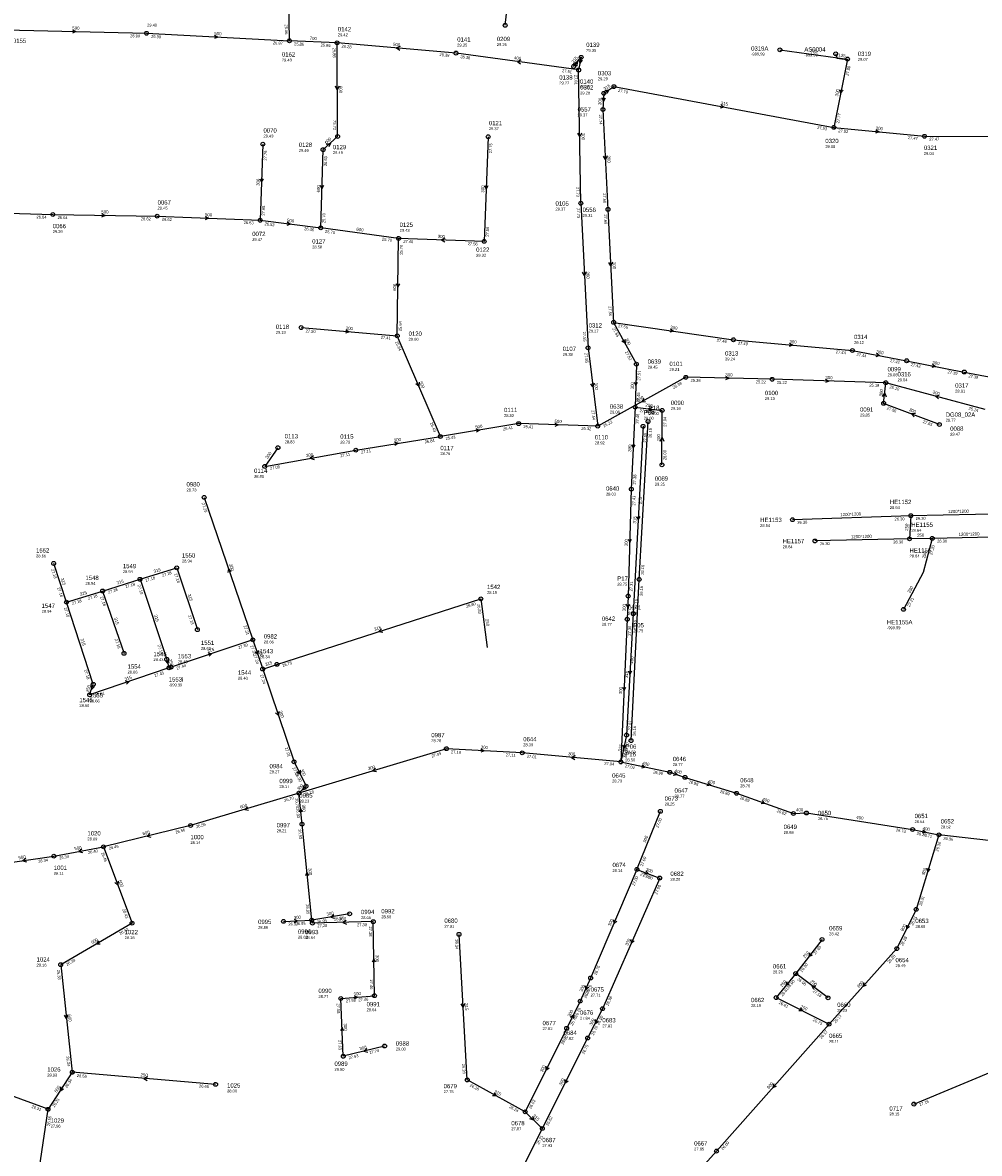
# Model space of a CAD drawing. Header units: metres. Extents: x 179992 to 198392, y 351761 to 369438.
# Tile 136 of 194: x 190426 to 190824, y 362288 to 362758. Entities that reach past the tile are written whole.
import ezdxf

# ---------------------------------------------------------------- set-up
doc = ezdxf.new("R2010")
doc.units = ezdxf.units.M

msp = doc.modelspace()

# ---------------------------------------------------------------- linework, layer by layer
at = {"layer": 'B-WE-RI-GWA-RIOOLLEIDING', "linetype": 'Continuous'}
for points in [[(190654.99, 362740.21), (190658.14, 362744.02)], [(190667.57, 362729.03), (190671.76, 362731.8)], [(190671.76, 362731.8), (190763.28, 362714.85)], [(190680.61, 362598.444), (190691.8, 362597.09)], [(190691.74, 362574.42), (190691.8, 362597.09)], [(190610.73, 362318.5), (190607.3, 362379.08)], [(190758.36, 362376.95), (190747.41, 362362.76)], [(190747.41, 362362.76), (190739.27, 362352.77)], [(190760.86, 362352.69), (190747.41, 362362.76)], [(190739.27, 362352.77), (190761.27, 362341.69)], [(190796.6, 362308.46), (190870.39, 362339.21)], [(190506, 362316.65), (190446.37, 362321.69)], [(190634.84, 362305.26), (190610.73, 362318.5)], [(190429.98, 362263.37), (190436.29, 362306.3)]]:
    msp.add_lwpolyline(points, dxfattribs=at)
at = {"layer": 'B-WE-RI-GWA-RIOOLLEIDING_BETON_300', "linetype": 'Continuous'}
for points in [[(190626.5, 362757.31), (190633.77, 362817.39)], [(190658.14, 362744.02), (190657.08, 362738.73)], [(190768.95, 362743.28), (190763.28, 362714.85)], [(190658.01, 362683.27), (190657.08, 362738.73)], [(190667.57, 362729.03), (190667.19, 362722.27)], [(190667.19, 362722.27), (190669.29, 362680.73)], [(190763.28, 362714.85), (190800.99, 362711.14)], [(190619.45, 362710.95), (190617.75, 362667.42)], [(190800.99, 362711.14), (190858.26, 362710.86)], [(190525.68, 362707.88), (190524.54, 362676.2)], [(190658.01, 362683.27), (190660.99, 362623.14)], [(190669.29, 362680.73), (190671.65, 362633.72)], [(190617.75, 362667.42), (190582.17, 362668.66)], [(190671.65, 362633.72), (190721.47, 362626.48)], [(190671.65, 362633.72), (190681.11, 362616.31)], [(190541.6, 362631.55), (190581.6, 362628.1)], [(190721.47, 362626.48), (190771, 362622)], [(190660.99, 362623.14), (190665.02, 362590.56)], [(190771, 362622), (190793.572, 362617.745)], [(190681.11, 362616.31), (190680.61, 362598.444)], [(190793.572, 362617.745), (190817.564, 362613.066)], [(190737.62, 362610.04), (190701.69, 362610.87)], [(190784.88, 362608.6), (190737.62, 362610.04)], [(190817.564, 362613.066), (190849.35, 362607.02)], [(190784, 362600), (190784.88, 362608.6)], [(190826.3, 362597.42), (190784.88, 362608.6)], [(190807.2, 362591.23), (190784, 362600)], [(190680.61, 362598.444), (190679, 362564.32)], [(190564.38, 362580.55), (190599.53, 362586.24)], [(190531.93, 362581.57), (190526.46, 362573.78)], [(190526.46, 362573.78), (190564.38, 362580.55)], [(190679, 362564.32), (190677.667, 362519.826)], [(190501.22, 362560.9), (190521.49, 362501.6)], [(190677.667, 362519.826), (190677.296, 362510.182)], [(190677.296, 362510.182), (190674.65, 362450.83)], [(190521.49, 362501.6), (190525.591, 362489.475)], [(190525.591, 362489.475), (190538.65, 362450.87)], [(190602.03, 362456.32), (190540.7, 362437.83)], [(190633.61, 362454.61), (190602.03, 362456.32)], [(190674.65, 362450.83), (190633.61, 362454.61)], [(190538.65, 362450.87), (190543.648, 362440.722)], [(190543.648, 362440.722), (190540.7, 362437.83)], [(190541.96, 362424.94), (190540.7, 362437.83)], [(190681.35, 362406.1), (190691.09, 362430.27)], [(190546.01, 362384.96), (190541.96, 362424.94)], [(190681.35, 362406.1), (190662.05, 362360.92)], [(190690.8, 362402.51), (190667.02, 362348.14)], [(190681.35, 362406.1), (190690.8, 362402.51)], [(190534.25, 362384.47), (190546.01, 362384.96)], [(190561.77, 362387.64), (190546.01, 362384.96)], [(190546.3, 362383.77), (190546.01, 362384.96)], [(190571.63, 362384.36), (190546.3, 362383.77)], [(190572.1, 362353.54), (190571.63, 362384.36)], [(190662.05, 362360.92), (190657.71, 362351.3)], [(190558.11, 362352.38), (190572.1, 362353.54)], [(190559.14, 362328.35), (190558.11, 362352.38)], [(190657.71, 362351.3), (190652.1, 362340)], [(190667.02, 362348.14), (190660.82, 362335.94)], [(190652.1, 362340), (190634.84, 362305.26)], [(190576.32, 362332.61), (190559.14, 362328.35)], [(190660.82, 362335.94), (190641.96, 362298.31)]]:
    msp.add_lwpolyline(points, dxfattribs=at)
at = {"layer": 'B-WE-RI-GWA-RIOOLLEIDING_BETON_400', "linetype": 'Continuous'}
for points in [[(190657.08, 362738.73), (190606.05, 362745.76)], [(190674.65, 362450.83), (190694.99, 362446.51)], [(190694.99, 362446.51), (190701.34, 362444.39)], [(190701.34, 362444.39), (190722.77, 362437.78)], [(190722.77, 362437.78), (190746.43, 362429.39)], [(190796.06, 362422.7), (190807, 362420.47)]]:
    msp.add_lwpolyline(points, dxfattribs=at)
at = {"layer": 'B-WE-RI-GWA-RIOOLLEIDING_BETON_500', "linetype": 'Continuous'}
for points in [[(190418.53, 362755.43), (190477.24, 362754.01)], [(190477.24, 362754.01), (190536.71, 362750.89)], [(190606.05, 362745.76), (190556.55, 362750.01)], [(190396.54, 362679.83), (190438.29, 362678.59)], [(190438.29, 362678.59), (190481.689, 362677.911)], [(190481.689, 362677.911), (190524.54, 362676.2)], [(190524.54, 362676.2), (190549.75, 362673.06)], [(190599.53, 362586.24), (190581.6, 362628.1)], [(190701.69, 362610.87), (190665.02, 362590.56)], [(190632.12, 362591.58), (190599.53, 362586.24)], [(190665.02, 362590.56), (190632.12, 362591.58)], [(190438.72, 362411.61), (190459.34, 362415.51)], [(190459.34, 362415.51), (190471.24, 362383.72)], [(190412.75, 362407.86), (190438.72, 362411.61)]]:
    msp.add_lwpolyline(points, dxfattribs=at)
at = {"layer": 'B-WE-RI-GWA-RIOOLLEIDING_BETON_600', "linetype": 'Continuous'}
for points in [[(190556.77, 362711.05), (190556.55, 362750.01)], [(190550.73, 362705.58), (190556.77, 362711.05)], [(190549.75, 362673.06), (190550.73, 362705.58)], [(190582.17, 362668.66), (190549.75, 362673.06)], [(190581.6, 362628.1), (190582.17, 362668.66)], [(190540.7, 362437.83), (190495.6, 362424.36)], [(190495.6, 362424.36), (190459.34, 362415.51)], [(190849.57, 362415.68), (190807, 362420.47)], [(190471.24, 362383.72), (190441.54, 362366.46)], [(190441.54, 362366.46), (190446.37, 362321.69)], [(190436.29, 362306.3), (190384.96, 362325.13)], [(190446.37, 362321.69), (190436.29, 362306.3)], [(190641.96, 362298.31), (190619.57, 362253.47)]]:
    msp.add_lwpolyline(points, dxfattribs=at)
at = {"layer": 'B-WE-RI-GWA-RIOOLLEIDING_BETON_700', "linetype": 'Continuous'}
for points in [[(190536.71, 362750.89), (190536, 362795.09)], [(190556.55, 362750.01), (190536.71, 362750.89)]]:
    msp.add_lwpolyline(points, dxfattribs=at)
at = {"layer": 'B-WE-RI-GWA-RIOOLLEIDING_GVK_400', "linetype": 'Continuous'}
msp.add_lwpolyline([(190746.43, 362429.39), (190751.867, 362429.582), (190796.06, 362422.7)], dxfattribs=at)
at = {"layer": 'B-WE-RI-GWA-RIOOLLEIDING_GVK_800', "linetype": 'Continuous'}
for points in [[(190807, 362420.47), (190797.52, 362389.47)], [(190797.52, 362389.47), (190789.5, 362373.14)], [(190789.5, 362373.14), (190761.27, 362341.69)], [(190761.27, 362341.69), (190714.47, 362288.9)], [(190714.47, 362288.9), (190669.88, 362239.22)]]:
    msp.add_lwpolyline(points, dxfattribs=at)
at = {"layer": 'B-WE-RI-GWA-RIOOLLEIDING_PVC_125', "linetype": 'Continuous'}
msp.add_lwpolyline([(190764.062, 362745.441), (190764.04, 362744.962), (190764.43, 362744.468), (190764.456, 362743.636), (190768.715, 362743.088), (190768.95, 362743.28)], dxfattribs=at)
at = {"layer": 'B-WE-RI-GWA-RIOOLLEIDING_PVC_315', "linetype": 'Continuous'}
for points in [[(190740.829, 362747.106), (190768.95, 362743.28)], [(190525.591, 362489.475), (190531.53, 362491.42)], [(190634.84, 362305.26), (190641.96, 362298.31)]]:
    msp.add_lwpolyline(points, dxfattribs=at)
at = {"layer": 'B-WE-RI-GWA-RIOOLPUT_INSPECTIEPUT'}
for centre in [(190626.5, 362757.31), (190477.24, 362754.01), (190536.71, 362750.89), (190556.55, 362750.01), (190606.05, 362745.76), (190740.83, 362747.11), (190764.06, 362745.44), (190654.99, 362740.21), (190658.14, 362744.02), (190768.95, 362743.28), (190657.08, 362738.73), (190671.76, 362731.8), (190667.57, 362729.03), (190667.19, 362722.27), (190763.28, 362714.85), (190525.68, 362707.88), (190556.77, 362711.05), (190619.45, 362710.95), (190800.99, 362711.14), (190550.73, 362705.58), (190658.01, 362683.27), (190669.29, 362680.73), (190438.29, 362678.59), (190481.69, 362677.91), (190524.54, 362676.2), (190549.75, 362673.06), (190582.17, 362668.66), (190617.75, 362667.42), (190671.65, 362633.72), (190541.6, 362631.55), (190581.6, 362628.1), (190660.99, 362623.14), (190721.47, 362626.48), (190771, 362622), (190681.11, 362616.31), (190793.57, 362617.74), (190701.69, 362610.87), (190737.62, 362610.04), (190784.88, 362608.6), (190817.56, 362613.07), (190784, 362600), (190680.61, 362598.44), (190691.8, 362597.09), (190632.12, 362591.58), (190665.02, 362590.56), (190807.2, 362591.23), (190599.53, 362586.24), (190531.93, 362581.57), (190564.38, 362580.55), (190526.46, 362573.78), (190691.74, 362574.42), (190679, 362564.32), (190501.22, 362560.9), (190677.67, 362519.83), (190677.3, 362510.18), (190521.49, 362501.6), (190525.59, 362489.47), (190602.03, 362456.32), (190633.61, 362454.61), (190538.65, 362450.87), (190674.65, 362450.83), (190694.99, 362446.51), (190701.34, 362444.39), (190543.65, 362440.72), (190540.7, 362437.83), (190722.77, 362437.78), (190691.09, 362430.27), (190746.43, 362429.39), (190495.6, 362424.36), (190541.96, 362424.94), (190796.06, 362422.7), (190807, 362420.47), (190438.72, 362411.61), (190459.34, 362415.51), (190681.35, 362406.1), (190690.8, 362402.51), (190561.77, 362387.64), (190797.52, 362389.47), (190471.24, 362383.72), (190534.25, 362384.47), (190546.01, 362384.96), (190546.3, 362383.77), (190571.63, 362384.36), (190607.3, 362379.08), (190758.36, 362376.95), (190789.5, 362373.14), (190441.54, 362366.46), (190662.05, 362360.92), (190747.41, 362362.76), (190558.11, 362352.38), (190572.1, 362353.54), (190657.71, 362351.3), (190739.27, 362352.77), (190760.86, 362352.69), (190667.02, 362348.14), (190761.27, 362341.69), (190652.1, 362340), (190660.82, 362335.94), (190576.32, 362332.61), (190559.14, 362328.35), (190446.37, 362321.69), (190610.73, 362318.5), (190506, 362316.65), (190796.6, 362308.46), (190436.29, 362306.3), (190634.84, 362305.26), (190641.96, 362298.31), (190714.47, 362288.9)]:
    msp.add_circle(centre, 0.8, dxfattribs=at)
at = {"layer": 'B-WE-RI-GWA_STROMINGSRICHTING'}
for points in [[(190446.46, 362755.47), (190447.89, 362754.72), (190446.43, 362754.04)], [(190505.57, 362753.24), (190506.97, 362752.45), (190505.5, 362751.81)], [(190582.8, 362748.48), (190581.3, 362747.89), (190582.67, 362747.04)], [(190633.09, 362742.76), (190631.57, 362742.24), (190632.89, 362741.34)], [(190654.97, 362741.41), (190656.57, 362742.11), (190656.17, 362740.42)], [(190657.15, 362743.06), (190657.61, 362741.38), (190658.68, 362742.75)], [(190557.37, 362731.97), (190556.66, 362730.53), (190555.93, 362731.97)], [(190666.69, 362727.25), (190667.38, 362725.65), (190668.25, 362727.16)], [(190667.93, 362730.21), (190669.67, 362730.42), (190668.79, 362728.9)], [(190765.69, 362730.62), (190766.11, 362729.07), (190767.1, 362730.34)], [(190716.24, 362724.3), (190717.52, 362723.32), (190715.97, 362722.88)], [(190780.77, 362713.85), (190782.14, 362712.99), (190780.63, 362712.42)], [(190552.07, 362707.85), (190553.75, 362708.32), (190553.12, 362706.69)], [(190658.24, 362712.45), (190657.54, 362711), (190656.8, 362712.43)], [(190668.89, 362702.97), (190668.24, 362701.5), (190667.45, 362702.9)], [(190524.44, 362693.5), (190525.11, 362692.04), (190525.88, 362693.45)], [(190549.56, 362690.78), (190550.24, 362689.32), (190551, 362690.74)], [(190617.94, 362690.65), (190618.6, 362689.18), (190619.38, 362690.6)], [(190458.56, 362678.99), (190459.99, 362678.25), (190458.54, 362677.55)], [(190501.7, 362677.83), (190503.11, 362677.06), (190501.65, 362676.39)], [(190535.81, 362675.52), (190537.15, 362674.63), (190535.63, 362674.09)], [(190601.42, 362668.71), (190599.96, 362668.04), (190601.37, 362667.27)], [(190671.12, 362658.7), (190670.47, 362657.22), (190669.68, 362658.63)], [(190660.15, 362654.68), (190659.5, 362653.21), (190658.71, 362654.61)], [(190581.19, 362649.83), (190581.89, 362648.38), (190582.63, 362649.81)], [(190560.23, 362630.67), (190561.6, 362629.82), (190560.1, 362629.23)], [(190695.24, 362631.02), (190696.56, 362630.1), (190695.03, 362629.59)], [(190676.33, 362626.62), (190676.38, 362625.02), (190675.06, 362625.94)], [(190744.87, 362625.09), (190746.23, 362624.24), (190744.74, 362623.65)], [(190781, 362620.85), (190782.29, 362619.87), (190780.74, 362619.43)], [(190804.29, 362616.39), (190805.57, 362615.41), (190804.02, 362614.97)], [(190718.23, 362611.21), (190719.65, 362610.45), (190718.2, 362609.77)], [(190759.83, 362610.08), (190761.25, 362609.32), (190759.79, 362608.64)], [(190590.66, 362608.78), (190590.57, 362607.17), (190589.34, 362608.21)], [(190663.54, 362608.37), (190663.01, 362606.85), (190662.11, 362608.19)], [(190680.18, 362608.84), (190680.86, 362607.38), (190681.62, 362608.8)], [(190684.27, 362602.04), (190683.35, 362600.71), (190684.96, 362600.78)], [(190783.51, 362602.83), (190784.44, 362604.3), (190785.06, 362602.67)], [(190807.17, 362603.33), (190805.59, 362603.01), (190806.79, 362601.94)], [(190687.72, 362598.31), (190686.2, 362597.77), (190687.55, 362596.88)], [(190797.2, 362595.78), (190795.6, 362595.61), (190796.69, 362594.43)], [(190647.15, 362591.83), (190648.57, 362591.07), (190647.11, 362590.39)], [(190614.29, 362589.39), (190615.83, 362588.91), (190614.52, 362587.97)], [(190691.05, 362584.32), (190691.77, 362585.76), (190692.49, 362584.31)], [(190580.42, 362583.88), (190581.96, 362583.4), (190580.65, 362582.45)], [(190679.15, 362582.85), (190679.8, 362581.38), (190680.59, 362582.79)], [(190546.71, 362578.13), (190545.42, 362577.17), (190546.96, 362576.71)], [(190677.66, 362543.53), (190678.33, 362542.07), (190679.1, 362543.49)], [(190512.5, 362530.12), (190511.35, 362531.25), (190511.14, 362529.65)], [(190676.76, 362516.59), (190677.48, 362515), (190678.32, 362516.53)], [(190523.76, 362497.13), (190523.54, 362495.54), (190522.4, 362496.67)], [(190675.32, 362481.98), (190675.97, 362480.51), (190676.76, 362481.91)], [(190532.34, 362471.77), (190532.12, 362470.17), (190530.98, 362471.31)], [(190616.42, 362456.26), (190617.82, 362455.46), (190616.34, 362454.82)], [(190655.63, 362453.3), (190654.13, 362452.72), (190655.5, 362451.87)], [(190683.56, 362449.67), (190684.82, 362448.67), (190683.26, 362448.26)], [(190541.16, 362447.41), (190541.15, 362445.8), (190539.87, 362446.77)], [(190572.54, 362448.18), (190571.36, 362447.08), (190572.95, 362446.8)], [(190696.93, 362446.68), (190698.16, 362445.45), (190696.44, 362445.2)], [(190542.74, 362440.93), (190542.17, 362439.28), (190543.83, 362439.81)], [(190710.89, 362442.2), (190712.05, 362441.09), (190710.47, 362440.82)], [(190519.32, 362432.2), (190518.15, 362431.09), (190519.74, 362430.82)], [(190542.19, 362430.02), (190541.33, 362431.39), (190540.75, 362429.88)], [(190733.48, 362434.74), (190734.6, 362433.59), (190733, 362433.39)], [(190800.26, 362422.58), (190801.53, 362421.58), (190799.98, 362421.17)], [(190478.7, 362420.98), (190477.47, 362419.93), (190479.04, 362419.58)], [(190450.31, 362414.54), (190449.03, 362413.56), (190450.58, 362413.12)], [(190427.06, 362410.65), (190425.73, 362409.73), (190427.26, 362409.23)], [(190544.85, 362403.59), (190543.98, 362404.95), (190543.41, 362403.44)], [(190684.98, 362405.49), (190686.08, 362404.3), (190684.47, 362404.14)], [(190801.99, 362406.56), (190802.26, 362404.97), (190803.37, 362406.14)], [(190465.46, 362401.22), (190465.29, 362399.61), (190464.11, 362400.71)], [(190538.66, 362385.37), (190540.13, 362384.71), (190538.72, 362383.94)], [(190555.19, 362387.25), (190553.89, 362386.3), (190555.43, 362385.83)], [(190560.39, 362384.82), (190558.96, 362384.07), (190560.42, 362383.38)], [(190671.6, 362385.12), (190671.7, 362383.51), (190672.93, 362384.55)], [(190793.5, 362382.91), (190793.51, 362381.3), (190794.79, 362382.28)], [(190457.27, 362376.44), (190456.39, 362375.09), (190458, 362375.19)], [(190678.83, 362376.93), (190678.91, 362375.33), (190680.15, 362376.36)], [(190753.19, 362371.43), (190752.89, 362369.85), (190754.33, 362370.56)], [(190572.61, 362367.52), (190571.86, 362368.95), (190571.17, 362367.5)], [(190659.82, 362357.72), (190659.88, 362356.11), (190661.13, 362357.13)], [(190743.69, 362359.34), (190743.34, 362357.77), (190744.81, 362358.43)], [(190755.72, 362357.44), (190754.14, 362357.72), (190754.86, 362356.29)], [(190775.81, 362358.97), (190775.39, 362357.42), (190776.88, 362358.01)], [(190563.61, 362353.56), (190565.1, 362352.96), (190563.73, 362352.12)], [(190609.65, 362350.27), (190609.02, 362348.79), (190608.21, 362350.19)], [(190749.31, 362348.52), (190750.27, 362347.23), (190748.66, 362347.23)], [(190444.52, 362345.58), (190443.96, 362344.08), (190443.08, 362345.43)], [(190653.62, 362344.68), (190654.9, 362345.65), (190654.91, 362344.04)], [(190663.93, 362343.65), (190663.92, 362342.04), (190665.21, 362343)], [(190559.41, 362338.96), (190558.62, 362340.36), (190557.97, 362338.9)], [(190568.95, 362331.53), (190567.73, 362330.48), (190569.3, 362330.13)], [(190643.47, 362324.24), (190643.47, 362322.63), (190644.76, 362323.6)], [(190477.68, 362319.77), (190476.18, 362319.17), (190477.56, 362318.33)], [(190651.39, 362318.73), (190651.39, 362317.12), (190652.68, 362318.09)], [(190441.52, 362315.59), (190441.33, 362313.99), (190442.72, 362314.81)], [(190621.87, 362313.2), (190622.79, 362311.88), (190621.18, 362311.94)], [(190738.29, 362316.85), (190737.87, 362315.3), (190739.36, 362315.89)], [(190637.83, 362303.43), (190638.4, 362301.79), (190636.74, 362302.32)]]:
    msp.add_lwpolyline(points, dxfattribs=at)
at = {"layer": 'B-WE-RI-HWA-RIOOLLEIDING_PVC_250', "linetype": 'Continuous'}
for points in [[(190682.252, 362526.774), (190685.968, 362592.441)], [(190795.293, 362553.287), (190794.779, 362543.631)], [(190804.239, 362543.832), (190800.508, 362529.58), (190792.273, 362514.297)], [(190804.239, 362543.832), (190794.779, 362543.631)], [(190678.892, 362459.696), (190682.252, 362526.774)], [(190616.35, 362518.7), (190619.074, 362498.424)], [(190485.658, 362493.507), (190486.595, 362489.964)], [(190453.591, 362478.746), (190455.09, 362483.126)]]:
    msp.add_lwpolyline(points, dxfattribs=at)
at = {"layer": 'B-WE-RI-HWA-RIOOLPUT_INSPECTIEPUT'}
for centre in [(190685.97, 362592.44), (190794.78, 362543.63), (190682.25, 362526.77), (190616.35, 362518.7), (190792.27, 362514.3), (190455.09, 362483.13), (190453.59, 362478.75), (190678.89, 362459.7)]:
    msp.add_circle(centre, 0.8, dxfattribs=at)
at = {"layer": 'B-WE-RI-HWA_STROMINGSRICHTING'}
for points in [[(190486.48, 362493.44), (190486.13, 362491.74), (190484.97, 362493.04)], [(190454.11, 362482.66), (190454.34, 362480.94), (190455.58, 362482.16)]]:
    msp.add_lwpolyline(points, dxfattribs=at)
at = {"layer": 'B-WE-RI-RIOOLPUT_INSPECTIEPUT'}
msp.add_circle((190751.87, 362429.58), 0.8, dxfattribs=at)
at = {"layer": 'B-WE-RI-SWA-RIOOLLEIDING_PE_1200', "linetype": 'Continuous'}
for points in [[(190795.293, 362553.287), (190746.064, 362551.613)], [(190835.671, 362554.054), (190795.293, 362553.287)], [(190794.779, 362543.631), (190755.409, 362542.77)], [(190835.571, 362544.517), (190804.239, 362543.832)]]:
    msp.add_lwpolyline(points, dxfattribs=at)
at = {"layer": 'B-WE-RI-SWA-RIOOLLEIDING_PVC_315', "linetype": 'Continuous'}
for points in [[(190443.95, 362517.31), (190438.62, 362533.42)], [(190474.55, 362526.83), (190489.83, 362531.56)], [(190489.83, 362531.56), (190498.42, 362505.86)], [(190458.99, 362521.94), (190474.55, 362526.83)], [(190474.55, 362526.83), (190485.658, 362493.507)], [(190443.95, 362517.31), (190458.99, 362521.94)], [(190458.99, 362521.94), (190467.891, 362495.978)], [(190455.09, 362483.126), (190443.95, 362517.31)], [(190531.53, 362491.42), (190616.35, 362518.7)], [(190521.49, 362501.6), (190487.46, 362490.28)], [(190486.595, 362489.964), (190453.591, 362478.746)], [(190487.46, 362490.28), (190486.595, 362489.964)]]:
    msp.add_lwpolyline(points, dxfattribs=at)
at = {"layer": 'B-WE-RI-SWA-RIOOLPUT_INSPECTIEPUT'}
for centre in [(190795.29, 362553.29), (190746.06, 362551.61), (190755.41, 362542.77), (190804.24, 362543.83), (190438.62, 362533.42), (190489.83, 362531.56), (190474.55, 362526.83), (190458.99, 362521.94), (190443.95, 362517.31), (190498.42, 362505.86), (190467.89, 362495.98), (190485.66, 362493.51), (190486.6, 362489.96), (190487.46, 362490.28)]:
    msp.add_circle(centre, 0.8, dxfattribs=at)
at = {"layer": 'B-WE-RI-SWA-RIOOLPUT_OVERSTORTPUT'}
msp.add_circle((190531.53, 362491.42), 0.8, dxfattribs=at)
at = {"layer": 'B-WE-RI-SWA_STROMINGSRICHTING'}
for points in [[(190575.09, 362506.19), (190573.94, 362505.06), (190575.53, 362504.82)], [(190502.88, 362496.17), (190504.47, 362495.94), (190503.34, 362494.8)], [(190468.5, 362484.57), (190470.09, 362484.35), (190468.96, 362483.21)]]:
    msp.add_lwpolyline(points, dxfattribs=at)
at = {"layer": 'B-WE-RI-VWA-RIOOLLEIDING_PVC_315', "linetype": 'Continuous'}
for points in [[(190683.88, 362590.484), (190679.82, 362512.514)], [(190679.82, 362512.514), (190677.022, 362462.012)], [(190677.022, 362462.012), (190674.65, 362450.83)]]:
    msp.add_lwpolyline(points, dxfattribs=at)
at = {"layer": 'B-WE-RI-VWA-RIOOLPUT_INSPECTIEPUT'}
for centre in [(190683.88, 362590.48), (190679.82, 362512.51), (190677.02, 362462.01)]:
    msp.add_circle(centre, 0.8, dxfattribs=at)
at = {"layer": 'B-WE-RI-VWA_STROMINGSRICHTING'}
for points in [[(190681.21, 362552.97), (190681.85, 362551.5), (190682.64, 362552.9)], [(190677.78, 362488.74), (190678.42, 362487.26), (190679.22, 362488.66)], [(190675.43, 362457.98), (190675.84, 362456.42), (190676.84, 362457.68)]]:
    msp.add_lwpolyline(points, dxfattribs=at)

# ---------------------------------------------------------------- texts
at = {"layer": 'B-WE-RI-GWA_AFM'}
for s, rotation, p in [('500', -1.39, (190446.35, 362755.53)), ('500', -3, (190505.45, 362753.31)), ('700', -2.54, (190545.1, 362751.28)), ('500', -4.91, (190579.82, 362748.78)), ('315', -7.75, (190753.45, 362746.18)), ('400', -7.84, (190630.12, 362743.24)), ('315', 50.42, (190654.96, 362741.43)), ('300', 78.67, (190656.53, 362740)), ('125', -7.33, (190765.13, 362744.34)), ('600', -89.68, (190557.42, 362732.1)), ('315', 33.47, (190667.94, 362730.18)), ('300', 86.78, (190666.5, 362724.14)), ('300', 78.72, (190765.03, 362727.68)), ('315', -10.49, (190716.13, 362724.36)), ('300', -5.62, (190780.67, 362713.93)), ('600', 42.16, (190552.07, 362707.83)), ('300', -89.04, (190658.3, 362712.58)), ('300', -87.11, (190668.94, 362703.1)), ('300', 87.94, (190524.27, 362690.5)), ('600', 88.27, (190549.41, 362687.77)), ('300', 87.76, (190617.75, 362687.66)), ('500', -0.9, (190458.43, 362679.06)), ('500', -2.29, (190501.58, 362677.9)), ('500', -7.1, (190535.69, 362675.59)), ('600', -7.73, (190564.51, 362671.87)), ('300', -2, (190598.42, 362668.87)), ('300', -87.13, (190671.17, 362658.82)), ('300', -87.16, (190660.2, 362654.82)), ('600', 89.19, (190581.1, 362646.82)), ('300', -4.93, (190560.11, 362630.71)), ('300', -8.27, (190695.13, 362631.08)), ('300', -61.48, (190676.31, 362626.75)), ('300', -5.17, (190744.76, 362625.15)), ('300', -10.68, (190780.89, 362620.92)), ('300', -11.04, (190804.18, 362616.48)), ('300', -1.32, (190718.11, 362611.28)), ('300', -1.75, (190759.71, 362610.15)), ('500', -66.81, (190590.67, 362608.9)), ('300', -82.95, (190663.59, 362608.5)), ('300', 88.4, (190680.03, 362605.83)), ('300', 84.16, (190783.51, 362602.83)), ('300', -15.11, (190804.3, 362604.16)), ('500', 28.98, (190681.62, 362600.65)), ('200', -6.9, (190684.75, 362598.74)), ('300', -20.71, (190794.42, 362596.92)), ('500', 9.31, (190614.16, 362589.43)), ('500', -1.78, (190647.02, 362591.9)), ('200', 89.85, (190690.99, 362584.19)), ('300', 9.2, (190580.28, 362583.93)), ('300', 87.3, (190678.96, 362579.85)), ('300', 54.92, (190527.66, 362576.85)), ('300', 10.12, (190543.75, 362577.64)), ('300', 88.28, (190677.5, 362540.52)), ('300', -71.13, (190511.6, 362532.97)), ('300', 87.8, (190676.64, 362513.47)), ('300', -71.31, (190523.79, 362497.25)), ('315', 18.13, (190526.84, 362490.68)), ('300', 87.45, (190675.13, 362478.97)), ('300', -71.31, (190532.36, 362471.91)), ('300', -3.1, (190616.29, 362456.34)), ('300', -5.26, (190652.65, 362453.65)), ('300', 16.78, (190569.63, 362447.37)), ('400', -11.99, (190683.44, 362449.73)), ('300', -63.78, (190541.17, 362447.53)), ('400', -18.46, (190696.93, 362446.68)), ('300', 44.45, (190540.52, 362438.74)), ('400', -17.14, (190710.81, 362442.31)), ('400', -19.52, (190733.39, 362434.86)), ('600', 16.63, (190516.43, 362431.4)), ('300', -84.42, (190541.95, 362433.01)), ('400', 2.02, (190747.57, 362430.22)), ('400', -8.85, (190772.54, 362427.18)), ('600', 13.72, (190475.77, 362420.32)), ('400', -11.52, (190800.16, 362422.67)), ('300', 68.05, (190684.92, 362417.04)), ('500', 8.22, (190424.08, 362410.3)), ('500', 10.71, (190447.36, 362414.05)), ('300', -84.22, (190544.6, 362406.58)), ('300', -20.8, (190684.9, 362405.6)), ('800', 73, (190801.07, 362403.7)), ('500', -69.48, (190465.48, 362401.37)), ('300', 9.65, (190552.23, 362386.83)), ('300', 2.39, (190538.53, 362385.44)), ('300', 1.33, (190557.39, 362384.81)), ('300', 66.87, (190670.38, 362382.37)), ('800', 63.84, (190792.13, 362380.25)), ('600', 30.16, (190454.65, 362374.99)), ('300', 66.38, (190677.57, 362374.19)), ('300', -89.13, (190572.61, 362370.51)), ('250', 52.34, (190751.32, 362369.07)), ('250', 50.83, (190741.75, 362357.02)), ('250', -36.82, (190753.36, 362359.28)), ('300', 65.72, (190658.52, 362355.01)), ('800', 48.09, (190773.76, 362356.77)), ('300', 4.74, (190563.5, 362353.62)), ('315', -86.76, (190609.7, 362350.39)), ('300', 63.6, (190653.52, 362344.6)), ('250', -26.73, (190749.23, 362348.6)), ('600', -83.84, (190444.56, 362345.71)), ('300', -87.55, (190559.34, 362341.97)), ('300', 63.06, (190662.52, 362340.98)), ('300', 13.93, (190566.03, 362330.85)), ('300', 63.58, (190642.08, 362321.57)), ('250', -4.83, (190474.71, 362320.06)), ('300', 63.38, (190649.99, 362316.07)), ('600', 56.78, (190439.82, 362313.11)), ('315', -28.77, (190621.78, 362313.31)), ('800', 48.44, (190736.26, 362314.64)), ('315', -44.31, (190637.84, 362303.43))]:
    msp.add_text(s, height=1.3, rotation=rotation, dxfattribs=at).set_placement(p)
at = {"layer": 'B-WE-RI-GWA_BOB'}
for s, rotation, p in [('25.86', -89.08, (190534.8, 362757.66)), ('26.99', -1.39, (190470.4, 362752.37)), ('26.99', -3, (190479.14, 362752.11)), ('26.87', -3, (190529.83, 362749.45)), ('25.86', -2.54, (190538.63, 362749)), ('25.86', -2.54, (190549.68, 362748.51)), ('25.86', -89.68, (190554.76, 362748)), ('26.28', -4.91, (190558.39, 362748.05)), ('26.38', -4.91, (190599.12, 362744.55)), ('26.38', -7.84, (190607.79, 362743.7)), ('27.51', -7.84, (190650.1, 362737.87)), ('27.81', -89.04, (190655.31, 362736.7)), ('27.80', 78.72, (190769.39, 362736.26)), ('27.70', -10.49, (190673.4, 362729.67)), ('25.72', -89.68, (190554.93, 362717.84)), ('27.74', -87.11, (190665.49, 362720.18)), ('27.77', 78.72, (190765.44, 362716.46)), ('27.53', -10.49, (190756.27, 362714.32)), ('27.52', -5.62, (190765.09, 362712.86)), ('27.75', 87.76, (190620.98, 362704.08)), ('27.47', -5.62, (190794.05, 362710.01)), ('27.47', -0.28, (190802.98, 362709.33)), ('27.76', 87.94, (190527.23, 362701.02)), ('26.63', 88.27, (190552.32, 362698.73)), ('27.73', -89.04, (190656.1, 362690.04)), ('27.68', -87.11, (190667.15, 362687.43)), ('27.68', 87.94, (190526.41, 362678.13)), ('27.73', -87.16, (190656.31, 362681.18)), ('26.64', -1.7, (190431.44, 362676.99)), ('26.64', -0.9, (190440.26, 362676.76)), ('26.62', -0.9, (190474.86, 362676.22)), ('26.62', -2.29, (190483.62, 362676.03)), ('26.53', -2.29, (190517.67, 362674.67)), ('26.53', -7.1, (190526.3, 362674.17)), ('25.70', 88.27, (190551.61, 362675)), ('27.68', -87.13, (190667.59, 362678.64)), ('26.46', -7.1, (190542.78, 362672.11)), ('25.70', -7.73, (190551.49, 362671.01)), ('27.56', 87.76, (190619.63, 362669.35)), ('25.70', -7.73, (190575.19, 362667.79)), ('25.70', 89.19, (190583.87, 362661.84)), ('27.40', -2, (190584.11, 362666.79)), ('27.56', -2, (190610.89, 362665.86)), ('27.56', -87.13, (190669.51, 362640.42)), ('25.64', 89.19, (190583.43, 362630.07)), ('27.56', -8.27, (190673.37, 362631.65)), ('27.50', -4.93, (190543.44, 362629.58)), ('27.41', -4.93, (190574.67, 362626.89)), ('27.55', -87.16, (190658.86, 362629.84)), ('27.56', -61.48, (190671.02, 362631.1)), ('25.64', -66.81, (190580.73, 362625.55)), ('27.49', -8.27, (190714.48, 362625.68)), ('27.49', -5.17, (190723.3, 362624.51)), ('27.55', -82.95, (190659.45, 362620.93)), ('27.52', -61.48, (190676.28, 362621.43)), ('27.44', -5.17, (190764.07, 362620.82)), ('27.44', -10.68, (190772.63, 362619.86)), ('27.42', -10.68, (190786.56, 362617.24)), ('27.42', -11.04, (190795.19, 362615.6)), ('27.51', 88.4, (190682.72, 362609.46)), ('25.38', -1.32, (190703.65, 362609.02)), ('25.22', -1.32, (190730.78, 362608.4)), ('25.22', -1.75, (190739.56, 362608.18)), ('27.39', -11.04, (190810.55, 362612.6)), ('27.39', -10.77, (190819.19, 362610.92)), ('25.38', 28.98, (190696.61, 362606)), ('25.18', -1.75, (190778.03, 362607.01)), ('25.18', -15.11, (190786.34, 362606.34)), ('27.46', 88.4, (190682.47, 362600.39)), ('27.54', -82.95, (190662.4, 362597.09)), ('27.46', 87.3, (190682.09, 362591.57)), ('27.70', -6.9, (190682.38, 362596.42)), ('27.83', -6.9, (190684.83, 362596.12)), ('27.56', -20.71, (190785.23, 362597.61)), ('25.24', -15.11, (190819.27, 362597.45)), ('25.43', -66.81, (190595.2, 362591.78)), ('25.41', 9.31, (190625.7, 362588.7)), ('25.41', -1.78, (190634.06, 362589.72)), ('25.32', 28.98, (190667.64, 362589.95)), ('27.94', 89.85, (190693.58, 362590.29)), ('27.65', -20.71, (190800.2, 362591.95)), ('25.43', 9.31, (190601.79, 362584.79)), ('25.32', -1.78, (190658.17, 362588.97)), ('26.84', 9.2, (190593.11, 362583.38)), ('27.11', 10.12, (190558, 362577.58)), ('27.11', 9.2, (190566.64, 362579.09)), ('28.00', 89.85, (190693.55, 362576.42)), ('27.08', 10.12, (190528.75, 362572.36)), ('27.38', 87.3, (190680.89, 362566.23)), ('27.29', -71.13, (190500.16, 362558.43)), ('27.41', 88.28, (190680.6, 362557.47)), ('27.31', 88.28, (190679.53, 362521.77)), ('27.31', -71.13, (190517.59, 362507.45)), ('27.30', 87.45, (190678.79, 362503.31)), ('27.31', -71.31, (190520.43, 362499.13)), ('27.24', -71.31, (190521.71, 362495.34)), ('27.24', -71.31, (190524.53, 362487)), ('27.01', -71.31, (190534.77, 362456.73)), ('27.09', 16.78, (190596.04, 362452.63)), ('27.18', -3.1, (190603.93, 362454.41)), ('27.11', -3.1, (190626.72, 362453.18)), ('27.16', 87.45, (190676.54, 362452.75)), ('27.01', -5.26, (190635.44, 362452.63)), ('27.04', -5.26, (190667.71, 362449.66)), ('27.04', -11.99, (190676.23, 362448.65)), ('27.01', -63.78, (190537.92, 362448.28)), ('26.90', -63.78, (190539.03, 362446.03)), ('26.99', -11.99, (190687.96, 362446.16)), ('26.96', -17.14, (190702.72, 362442.08)), ('26.70', 16.63, (190534.7, 362434.16)), ('26.70', -84.42, (190539.1, 362435.66)), ('26.70', 16.78, (190543.13, 362436.68)), ('26.89', -17.14, (190715.74, 362438.06)), ('26.89', -19.52, (190724.05, 362435.42)), ('26.93', -84.42, (190539.51, 362431.53)), ('26.82', -19.52, (190739.42, 362429.97)), ('27.00', 68.05, (190690.22, 362423.29)), ('26.56', 13.72, (190489.42, 362421)), ('26.56', 16.63, (190498.03, 362423.21)), ('26.93', -84.22, (190540.37, 362422.77)), ('26.73', -8.85, (190789.06, 362421.97)), ('26.73', -11.52, (190797.66, 362420.54)), ('26.71', -11.52, (190799.98, 362420.06)), ('26.36', 73, (190806.73, 362413.44)), ('26.36', -6.42, (190808.79, 362418.46)), ('26.34', 10.71, (190441.02, 362410.21)), ('26.40', 10.71, (190452.99, 362412.48)), ('26.46', -69.48, (190458.36, 362413.01)), ('26.46', 13.72, (190461.71, 362414.24)), ('26.34', 8.22, (190432.25, 362408.86)), ('27.00', 68.05, (190683.77, 362407.28)), ('27.00', 66.87, (190680.33, 362399.14)), ('27.26', -20.8, (190682.58, 362403.71)), ('27.00', -20.8, (190683.8, 362403.24)), ('27.00', 66.38, (190689.72, 362395.56)), ('26.31', 73, (190799.83, 362390.86)), ('26.43', -69.48, (190467.17, 362389.46)), ('26.95', -84.22, (190543.53, 362391.54)), ('26.97', 2.39, (190536.32, 362382.75)), ('26.95', 2.39, (190539.29, 362382.88)), ('26.95', 9.65, (190548.28, 362383.52)), ('26.97', 9.65, (190555.37, 362384.73)), ('27.38', 1.33, (190564.87, 362382.4)), ('26.31', 63.84, (190796.14, 362382.57)), ('26.43', 30.16, (190466.27, 362378.75)), ('27.28', 1.33, (190548.34, 362382.02)), ('27.38', -89.13, (190569.86, 362382.33)), ('26.34', -86.76, (190605.62, 362376.98)), ('27.03', 52.34, (190755.63, 362370.47)), ('26.28', 63.84, (190792, 362374.14)), ('26.28', 48.09, (190786.3, 362366.88)), ('26.38', 30.16, (190444.17, 362365.91)), ('26.76', 66.87, (190664.49, 362362.05)), ('26.90', 52.34, (190750.06, 362363.24)), ('26.38', -83.84, (190439.96, 362364.28)), ('27.46', -89.13, (190570.2, 362360.31)), ('26.90', 50.83, (190744.51, 362356.35)), ('26.90', -36.82, (190747.93, 362360.12)), ('26.75', 65.72, (190660.17, 362352.38)), ('26.76', 65.72, (190660.89, 362353.98)), ('26.81', 50.83, (190741.93, 362353.18)), ('27.18', -36.82, (190754.34, 362355.32)), ('27.58', 4.74, (190560.25, 362350.75)), ('27.46', 4.74, (190565.47, 362351.18)), ('26.98', 66.38, (190669.47, 362349.25)), ('26.81', -26.73, (190740.25, 362350.26)), ('27.58', -87.55, (190556.4, 362350.3)), ('26.75', 63.6, (190656.3, 362344.41)), ('26.76', 63.6, (190654.6, 362340.99)), ('26.88', 63.06, (190665.54, 362341.26)), ('26.73', -26.73, (190754.39, 362343.14)), ('26.17', 48.09, (190763.95, 362341.98)), ('26.76', 63.58, (190650.69, 362333.11)), ('26.75', 63.06, (190663.33, 362336.91)), ('26.17', 48.44, (190758.11, 362335.41)), ('27.63', -87.55, (190557.05, 362335.07)), ('26.75', 63.38, (190659.38, 362329.05)), ('26.34', -83.84, (190443.85, 362328.26)), ('27.63', 13.93, (190561.51, 362327.08)), ('27.70', 13.93, (190570.15, 362329.23)), ('26.28', -86.76, (190608.55, 362325.19)), ('26.34', 56.78, (190444.15, 362315.02)), ('26.55', -4.83, (190448.21, 362319.73)), ('26.65', -4.83, (190499.07, 362315.43)), ('26.28', -28.77, (190611.62, 362315.96)), ('26.31', 56.78, (190438.89, 362306.99)), ('26.63', 63.58, (190637.34, 362306.25)), ('27.16', 22.62, (190799.14, 362307.57)), ('26.31', -20.15, (190429.29, 362306.95)), ('26.24', -28.77, (190628.01, 362306.96)), ('26.55', 81.64, (190437.08, 362299.31)), ('26.62', 63.38, (190644.47, 362299.29)), ('26.21', 63.47, (190640.53, 362291.42)), ('26.09', 48.44, (190717.14, 362289.2))]:
    msp.add_text(s, height=1.2, rotation=rotation, dxfattribs=at).set_placement(p)
at = {"layer": 'B-WE-RI-GWA_PUTDEKSELNIVEAU'}
for s, p in [('29.40', (190477.49, 362756.76)), ('29.42', (190556.88, 362752.76)), ('29.35', (190606.55, 362748.49)), ('29.26', (190623.04, 362748.71)), ('29.35', (190660.24, 362746.29)), ('-999.99', (190728.86, 362744.75)), ('29.49', (190533.58, 362742.26)), ('-999.99', (190751, 362744.38)), ('29.07', (190773.23, 362742.52)), ('29.27', (190649.02, 362732.69)), ('29.35', (190657.66, 362731.03)), ('29.29', (190665.08, 362734.47)), ('29.28', (190657.7, 362728.56)), ('29.37', (190656.63, 362719.41)), ('29.37', (190619.7, 362713.7)), ('29.43', (190525.93, 362710.63)), ('29.46', (190540.62, 362704.67)), ('29.49', (190554.82, 362703.72)), ('29.08', (190759.73, 362706.26)), ('29.04', (190800.74, 362703.41)), ('29.45', (190481.86, 362680.67)), ('29.37', (190647.45, 362680.25)), ('29.31', (190658.73, 362677.62)), ('29.29', (190438.21, 362670.85)), ('29.43', (190582.59, 362671.4)), ('29.47', (190521.24, 362667.58)), ('28.58', (190546.2, 362664.47)), ('29.32', (190614.42, 362661.03)), ('29.18', (190531.05, 362628.94)), ('29.27', (190661.25, 362629.54)), ('29.00', (190586.31, 362626.08)), ('29.12', (190771.67, 362624.71)), ('29.38', (190650.45, 362619.78)), ('29.24', (190718.01, 362617.88)), ('29.45', (190685.79, 362614.45)), ('29.21', (190694.85, 362613.51)), ('29.06', (190785.63, 362611.3)), ('29.04', (190789.78, 362609.19)), ('28.91', (190813.77, 362604.51)), ('29.13', (190734.57, 362601.4)), ('28.82', (190626.03, 362594.33)), ('29.06', (190670.06, 362595.76)), ('29.16', (190695.42, 362597.3)), ('29.85', (190774.17, 362594.52)), ('28.77', (190809.82, 362592.39)), ('29.47', (190811.68, 362586.57)), ('28.83', (190534.75, 362583.41)), ('28.79', (190557.87, 362583.25)), ('28.92', (190663.78, 362582.98)), ('28.76', (190599.53, 362578.5)), ('28.81', (190522.01, 362569.04)), ('29.25', (190688.78, 362565.78)), ('28.73', (190493.9, 362563.4)), ('29.03', (190668.45, 362561.63)), ('28.80', (190677.67, 362512.09)), ('28.77', (190666.74, 362507.49)), ('28.66', (190526.06, 362500.14)), ('28.40', (190515.27, 362485.05)), ('28.28', (190595.77, 362459.05)), ('28.39', (190634.03, 362457.35)), ('28.77', (190696.23, 362449.11)), ('28.27', (190528.44, 362446.13)), ('28.17', (190532.54, 362439.95)), ('28.73', (190671.02, 362442.25)), ('28.76', (190724.33, 362440.28)), ('28.77', (190696.98, 362435.98)), ('28.23', (190540.83, 362433.9)), ('28.25', (190692.89, 362432.68)), ('28.64', (190796.89, 362425.39)), ('28.21', (190531.42, 362421.58)), ('28.68', (190742.39, 362420.89)), ('28.52', (190807.75, 362423.17)), ('28.09', (190452.66, 362418.18)), ('28.14', (190495.52, 362416.62)), ('28.11', (190438.64, 362403.87)), ('28.14', (190671.17, 362405.04)), ('28.20', (190695.25, 362401.37)), ('28.66', (190566.51, 362385.45)), ('28.58', (190574.96, 362385.77)), ('28.86', (190523.69, 362381.36)), ('27.81', (190601.21, 362381.83)), ('28.42', (190761.32, 362378.69)), ('28.68', (190797.19, 362381.74)), ('28.16', (190468.15, 362377.1)), ('28.63', (190540.24, 362377.29)), ('28.64', (190543.28, 362377.1)), ('28.16', (190431.5, 362365.7)), ('28.49', (190788.92, 362365.44)), ('28.26', (190737.92, 362362.84)), ('28.77', (190548.78, 362352.65)), ('27.71', (190662.05, 362353.18)), ('28.64', (190568.83, 362347.09)), ('28.19', (190728.81, 362348.83)), ('28.23', (190764.69, 362346.86)), ('27.84', (190657.63, 362343.56)), ('27.83', (190666.94, 362340.4)), ('27.82', (190642.06, 362339.24)), ('27.82', (190650.78, 362335.18)), ('29.00', (190581, 362330.75)), ('28.11', (190761.27, 362333.95)), ('28.80', (190555.46, 362322.32)), ('28.03', (190435.95, 362319.91)), ('28.00', (190510.78, 362313.29)), ('27.75', (190600.9, 362313.02)), ('28.15', (190786.39, 362303.72)), ('27.96', (190437.37, 362298.68)), ('27.87', (190629.07, 362297.59)), ('27.93', (190641.96, 362290.57)), ('27.85', (190705.14, 362289.17))]:
    msp.add_text(s, height=1.2, dxfattribs=at).set_placement(p)
at = {"layer": 'B-WE-RI-GWA_PUTNUMMER'}
for s, p in [('0142', (190556.88, 362754.8)), ('0155', (190421.62, 362749.95)), ('0141', (190606.55, 362750.53)), ('0209', (190623.04, 362750.75)), ('0162', (190533.58, 362744.3)), ('0139', (190660.24, 362748.33)), ('0319A', (190728.86, 362746.79)), ('AS0004', (190751, 362746.42)), ('0319', (190773.23, 362744.56)), ('0138', (190649.02, 362734.73)), ('0303', (190665.08, 362736.51)), ('0140', (190657.66, 362733.07)), ('0302', (190657.7, 362730.6)), ('0557', (190656.63, 362721.45)), ('0121', (190619.7, 362715.74)), ('0070', (190525.93, 362712.67)), ('0128', (190540.62, 362706.71)), ('0320', (190759.73, 362708.3)), ('0129', (190554.82, 362705.76)), ('0321', (190800.74, 362705.45)), ('0067', (190481.86, 362682.71)), ('0105', (190647.45, 362682.29)), ('0556', (190658.73, 362679.66)), ('0125', (190582.59, 362673.44)), ('0066', (190438.21, 362672.89)), ('0072', (190521.24, 362669.62)), ('0127', (190546.2, 362666.51)), ('0122', (190614.42, 362663.07)), ('0118', (190531.05, 362630.98)), ('0312', (190661.25, 362631.58)), ('0120', (190586.31, 362628.12)), ('0314', (190771.67, 362626.75)), ('0107', (190650.45, 362621.82)), ('0313', (190718.01, 362619.92)), ('0639', (190685.79, 362616.49)), ('0101', (190694.85, 362615.55)), ('0099', (190785.63, 362613.34)), ('0316', (190789.78, 362611.23)), ('0100', (190734.57, 362603.44)), ('0317', (190813.77, 362606.55)), ('0090', (190695.42, 362599.34)), ('0111', (190626.03, 362596.37)), ('0638', (190670.06, 362597.8)), ('0091', (190774.17, 362596.56)), ('DG08_02A', (190809.82, 362594.43)), ('0088', (190811.68, 362588.61)), ('0113', (190534.75, 362585.45)), ('0115', (190557.87, 362585.29)), ('0110', (190663.78, 362585.02)), ('0117', (190599.53, 362580.54)), ('0114', (190522.01, 362571.08)), ('0980', (190493.9, 362565.44)), ('0089', (190688.78, 362567.82)), ('0640', (190668.45, 362563.67)), ('0641', (190677.67, 362514.13)), ('0642', (190666.74, 362509.53)), ('0982', (190526.06, 362502.18)), ('1544', (190515.27, 362487.09)), ('0987', (190595.77, 362461.09)), ('0644', (190634.03, 362459.39)), ('0984', (190528.44, 362448.17)), ('0646', (190696.23, 362451.15)), ('0645', (190671.02, 362444.29)), ('0999', (190532.54, 362441.99)), ('0648', (190724.33, 362442.32)), ('0985', (190540.83, 362435.94)), ('0673', (190692.89, 362434.72)), ('0647', (190696.98, 362438.02)), ('0651', (190796.89, 362427.43)), ('0652', (190807.75, 362425.21)), ('1020', (190452.66, 362420.22)), ('0997', (190531.42, 362423.62)), ('0649', (190742.39, 362422.93)), ('1000', (190495.52, 362418.66)), ('1001', (190438.64, 362405.91)), ('0674', (190671.17, 362407.08)), ('0682', (190695.25, 362403.41)), ('0994', (190566.51, 362387.49)), ('0992', (190574.96, 362387.81)), ('0995', (190523.69, 362383.4)), ('0680', (190601.21, 362383.87)), ('0653', (190797.19, 362383.78)), ('1022', (190468.15, 362379.14)), ('0996', (190540.24, 362379.33)), ('0993', (190543.28, 362379.14)), ('0659', (190761.32, 362380.73)), ('1024', (190431.5, 362367.74)), ('0654', (190788.92, 362367.48)), ('0661', (190737.92, 362364.88)), ('0990', (190548.78, 362354.69)), ('0675', (190662.05, 362355.22)), ('0991', (190568.83, 362349.13)), ('0662', (190728.81, 362350.87)), ('0660', (190764.69, 362348.9)), ('0676', (190657.63, 362345.6)), ('0677', (190642.06, 362341.28)), ('0683', (190666.94, 362342.44)), ('0684', (190650.78, 362337.22)), ('0665', (190761.27, 362335.99)), ('0988', (190581, 362332.79)), ('1026', (190435.95, 362321.95)), ('0989', (190555.46, 362324.36)), ('1025', (190510.78, 362315.33)), ('0679', (190600.9, 362315.06)), ('0717', (190786.39, 362305.76)), ('1029', (190437.37, 362300.72)), ('0678', (190629.07, 362299.63)), ('0687', (190641.96, 362292.61)), ('0667', (190705.14, 362291.21))]:
    msp.add_text(s, height=1.8, dxfattribs=at).set_placement(p)
at = {"layer": 'B-WE-RI-HWA_AFM'}
for rotation, p in [(86.76, (190683.24, 362558.08)), (86.95, (190794.17, 362546.95)), (1.22, (190797.94, 362544.47)), (75.33, (190801.23, 362535.42)), (61.68, (190794.97, 362520.93)), (-82.35, (190618.29, 362510.2)), (-75.19, (190486.47, 362493.45)), (87.13, (190679.72, 362491.73)), (71.11, (190453.11, 362479.72))]:
    msp.add_text('250', height=1.3, rotation=rotation, dxfattribs=at).set_placement(p)
at = {"layer": 'B-WE-RI-HWA_BOB'}
for s, rotation, p in [('26.16', 86.76, (190687.38, 362585.55)), ('27.20', 75.33, (190804.26, 362536.8)), ('26.16', 86.76, (190684.16, 362528.67)), ('26.16', 87.13, (190683.71, 362519.89)), ('26.83', -82.35, (190614.83, 362516.48)), ('27.21', 61.68, (190794.81, 362515.2)), ('26.16', 87.13, (190680.79, 362461.6))]:
    msp.add_text(s, height=1.2, rotation=rotation, dxfattribs=at).set_placement(p)
at = {"layer": 'B-WE-RI-HWA_PUTDEKSELNIVEAU'}
for s, p in [('29.00', (190686.3, 362595.19)), ('28.64', (190794.78, 362535.89)), ('28.75', (190673.14, 362524.17)), ('28.19', (190618.96, 362520.69)), ('-999.99', (190785.36, 362506.04)), ('28.50', (190449.31, 362473.63)), ('28.66', (190453.61, 362475.62)), ('28.50', (190676.48, 362451.06))]:
    msp.add_text(s, height=1.2, dxfattribs=at).set_placement(p)
at = {"layer": 'B-WE-RI-HWA_PUTNUMMER'}
for s, p in [('P18', (190686.3, 362597.23)), ('HE1156', (190794.78, 362537.93)), ('P17', (190673.14, 362526.21)), ('1542', (190618.96, 362522.73)), ('HE1155A', (190785.36, 362508.08)), ('1555', (190453.61, 362477.66)), ('1546', (190449.31, 362475.67)), ('P16', (190676.48, 362453.1))]:
    msp.add_text(s, height=1.8, dxfattribs=at).set_placement(p)
at = {"layer": 'B-WE-RI-SWA_AFM'}
for s, rotation, p in [('1200*1200', 1.95, (190765.97, 362553.06)), ('1200*1200', 1.09, (190810.8, 362554.34)), ('1200*1200', 1.25, (190770.4, 362543.87)), ('1200*1200', 1.25, (190815.22, 362544.87)), ('315', 17.2, (190480.47, 362529.46)), ('315', -71.69, (190441.54, 362527.09)), ('315', 17.45, (190465.05, 362524.65)), ('315', 17.11, (190449.75, 362519.9)), ('315', -71.52, (190494.36, 362520.43)), ('315', -71.08, (190463.68, 362510.69)), ('315', -71.56, (190480.35, 362511.87)), ('315', 17.83, (190572.21, 362505.34)), ('315', -71.95, (190449.77, 362501.93)), ('315', 18.4, (190502.74, 362496.18)), ('315', 18.77, (190468.36, 362484.58))]:
    msp.add_text(s, height=1.3, rotation=rotation, dxfattribs=at).set_placement(p)
at = {"layer": 'B-WE-RI-SWA_BOB'}
for s, rotation, p in [('26.30', 1.09, (190797.33, 362551.53)), ('26.30', 1.95, (190748.12, 362549.88)), ('26.30', 1.95, (190788.56, 362551.26)), ('26.30', 1.25, (190757.45, 362541.01)), ('26.30', 1.25, (190788.02, 362541.68)), ('26.30', 1.25, (190806.28, 362542.08)), ('27.18', -71.69, (190437.54, 362530.96)), ('27.18', 17.2, (190483.87, 362527.83)), ('27.18', -71.52, (190488.76, 362529.09)), ('27.18', 17.45, (190468.6, 362523.07)), ('27.18', -71.56, (190473.47, 362524.36)), ('27.18', 17.2, (190476.99, 362525.7)), ('27.18', -71.69, (190440.11, 362523.2)), ('27.18', 17.11, (190453.02, 362518.22)), ('27.18', 17.45, (190461.44, 362520.82)), ('27.18', 17.11, (190446.39, 362516.18)), ('27.18', -71.08, (190457.94, 362519.46)), ('26.80', 17.83, (190610.43, 362514.9)), ('27.18', -71.95, (190442.86, 362514.85)), ('27.18', -71.52, (190494.56, 362511.74)), ('27.18', -71.08, (190463.98, 362501.83)), ('27.18', -71.56, (190481.8, 362499.39)), ('27.39', 18.4, (190515.61, 362497.75)), ('26.75', 17.83, (190533.99, 362490.32)), ('27.18', -71.95, (190451.27, 362489.03)), ('27.45', 18.77, (190480.74, 362486.07)), ('27.44', 18.4, (190489.93, 362489.2)), ('27.51', 18.77, (190456.06, 362477.69))]:
    msp.add_text(s, height=1.2, rotation=rotation, dxfattribs=at).set_placement(p)
at = {"layer": 'B-WE-RI-SWA_PUTDEKSELNIVEAU'}
for s, p in [('28.64', (190786.57, 362556.05)), ('28.64', (190732.62, 362548.59)), ('28.64', (190795.52, 362546.59)), ('28.64', (190741.97, 362539.75)), ('28.66', (190431.3, 362535.92)), ('28.94', (190492.01, 362533.8)), ('28.94', (190467.39, 362529.38)), ('28.94', (190451.83, 362524.49)), ('28.94', (190433.62, 362512.89)), ('28.62', (190499.9, 362497.45)), ('28.43', (190480.14, 362492.78)), ('28.48', (190490.27, 362491.89)), ('28.34', (190524.37, 362493.97)), ('28.66', (190469.37, 362487.57)), ('-999.99', (190486.51, 362482.22))]:
    msp.add_text(s, height=1.2, dxfattribs=at).set_placement(p)
at = {"layer": 'B-WE-RI-SWA_PUTNUMMER'}
for s, p in [('HE1152', (190786.57, 362558.09)), ('HE1153', (190732.62, 362550.63)), ('HE1155', (190795.52, 362548.63)), ('HE1157', (190741.97, 362541.79)), ('1552', (190431.3, 362537.96)), ('1550', (190492.01, 362535.84)), ('1549', (190467.39, 362531.42)), ('1548', (190451.83, 362526.53)), ('1547', (190433.62, 362514.93)), ('1551', (190499.9, 362499.49)), ('1545', (190480.14, 362494.82)), ('1543', (190524.37, 362496.01)), ('1553', (190490.27, 362493.93)), ('1554', (190469.37, 362489.61)), ('1553i', (190486.51, 362484.26))]:
    msp.add_text(s, height=1.8, dxfattribs=at).set_placement(p)
at = {"layer": 'B-WE-RI-VWA_AFM'}
for rotation, p in [(87.02, (190680.99, 362549.98)), (86.83, (190677.55, 362485.73)), (78.02, (190674.75, 362455.04))]:
    msp.add_text('315', height=1.3, rotation=rotation, dxfattribs=at).set_placement(p)
at = {"layer": 'B-WE-RI-VWA_BOB'}
for s, rotation, p in [('27.56', 87.02, (190685.32, 362583.6)), ('27.19', 87.02, (190681.72, 362514.42)), ('27.19', 86.83, (190681.24, 362505.62)), ('27.07', 86.83, (190678.93, 362463.91)), ('27.07', 78.02, (190677.37, 362454.99)), ('27.04', 78.02, (190676.83, 362452.41))]:
    msp.add_text(s, height=1.2, rotation=rotation, dxfattribs=at).set_placement(p)
at = {"layer": 'B-WE-RI-VWA_PUTDEKSELNIVEAU'}
for s, p in [('29.00', (190684.13, 362593.24)), ('28.75', (190679.82, 362504.77)), ('28.50', (190676.69, 362454.28))]:
    msp.add_text(s, height=1.2, dxfattribs=at).set_placement(p)
at = {"layer": 'B-WE-RI-VWA_PUTNUMMER'}
for s, p in [('P04', (190684.13, 362595.28)), ('P05', (190679.82, 362506.81)), ('P06', (190676.69, 362456.32))]:
    msp.add_text(s, height=1.8, dxfattribs=at).set_placement(p)
at = {"layer": 'B-WE-RI_PUTDEKSELNIVEAU'}
msp.add_text('28.75', height=1.2, dxfattribs=at).set_placement((190756.67, 362426.64))
at = {"layer": 'B-WE-RI_PUTNUMMER'}
msp.add_text('0650', height=1.8, dxfattribs=at).set_placement((190756.67, 362428.68))

doc.saveas('drawing.dxf')
